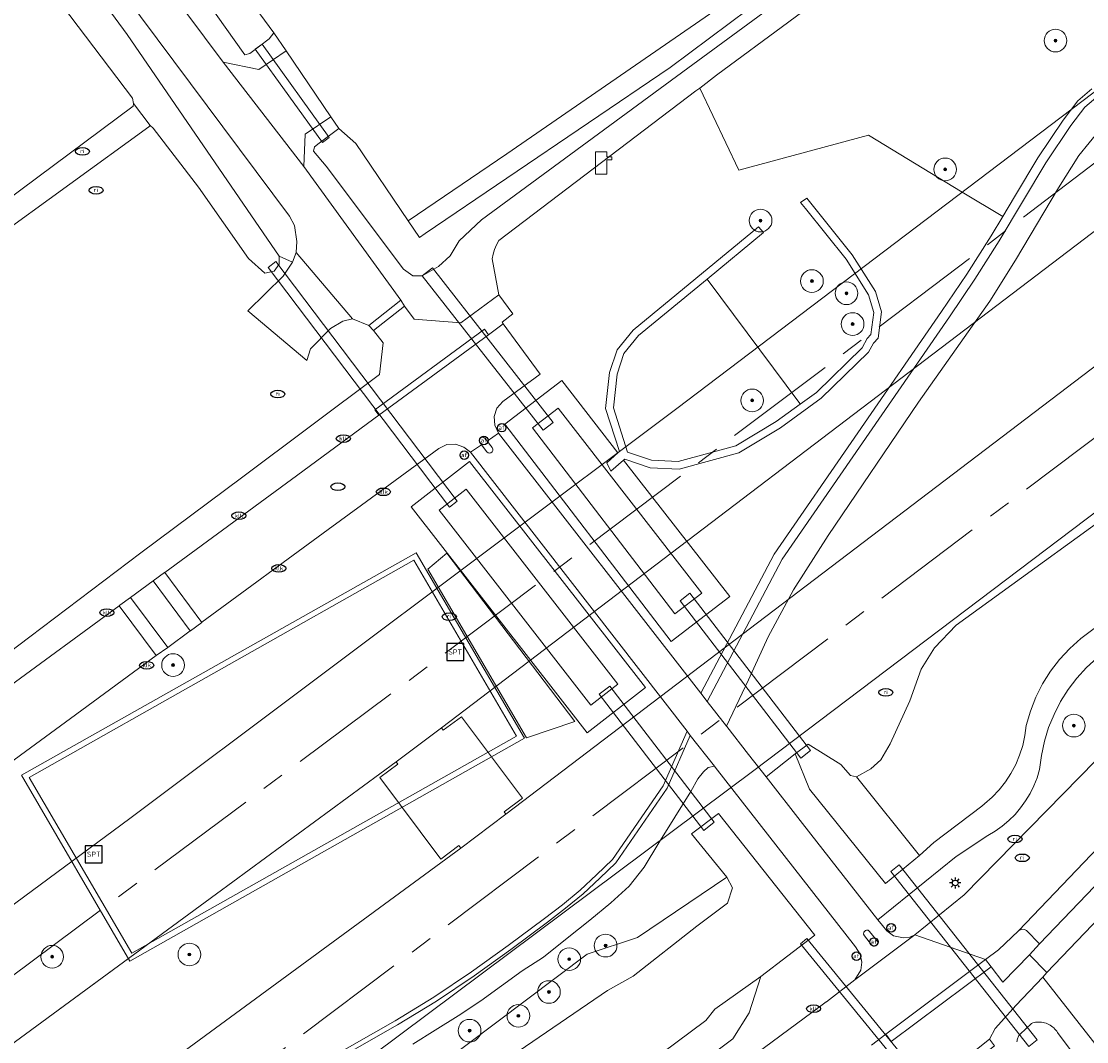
# Model space of a CAD drawing. Header units: metres. Extents: x 103671 to 105190, y 427150 to 429171.
# Tile 110 of 256: x 104254 to 104348, y 427654 to 427744. Entities that reach past the tile are written whole.
import ezdxf
from ezdxf.enums import TextEntityAlignment as Align

# ---------------------------------------------------------------- set-up
doc = ezdxf.new("R2010")
doc.units = ezdxf.units.M
doc.linetypes.add('AM-AS-SO', pattern=[16, 10, -2, 2, -2])
for name, color, linetype, lineweight in [('B-WE-AM-AS_SPOOR_TREIN-G', 253, 'AM-AS-SO', 18), ('B-WE-GR-BEPLANTING_CULTUUR_BOSPLANTSOEN-GV', 253, 'Continuous', 18), ('B-WE-GR-BEPLANTING_CULTUUR_HEESTERS-GV', 253, 'Continuous', 18), ('B-WE-GR-BOOM-S', 253, 'Continuous', 25), ('B-WE-GR-GRAS-GV', 253, 'Continuous', 13), ('B-WE-IE-MEUBILAIR-S', 253, 'Continuous', 25), ('B-WE-IE-MEUBILAIR_WEGMEUBILAIR-S', 253, 'Continuous', 25), ('B-WE-KL-WATER-S', 253, 'Continuous', 25), ('B-WE-KW-KUNSTWERK_DUIKER-GV', 253, 'Continuous', 18), ('B-WE-KW-KUNSTWERK_TUNNEL-GV', 253, 'Continuous', 18), ('B-WE-OG-TERREIN_BEGROEID-GV', 253, 'Continuous', 18), ('B-WE-OG-TERREIN_ERF-GV', 253, 'Continuous', 18), ('B-WE-OG-TERREIN_OEVER-GV', 253, 'Continuous', 18), ('B-WE-OG-TERREIN_ONBEGROEID_ZAND-GV', 253, 'Continuous', 18), ('B-WE-OG-WATER_GREPPEL-GV', 253, 'Continuous', 18), ('B-WE-OG-WATER_SLOOT-GV', 253, 'Continuous', 18), ('B-WE-VH-GESLOTENVERHARDING_ASFALT-GV', 253, 'Continuous', 18), ('B-WE-VH-HALFVERHARDING-GV', 253, 'Continuous', 18), ('B-WE-VH-HALFVERHARDING_GRAVEL-GV', 253, 'Continuous', 18), ('B-WE-VH-OPENVERHARDING-GV', 253, 'Continuous', 18), ('B-WE-VH-OPENVERHARDING_BETONELEMENT-GV', 253, 'Continuous', 18), ('B-WE-VH-OPENVERHARDING_BETONSTRAATSTEEN-GV', 253, 'Continuous', 18), ('B-WE-VH-OPENVERHARDING_TEGEL-GV', 253, 'Continuous', 18)]:
    doc.layers.add(name, color=color, linetype=linetype, lineweight=lineweight)
doc.styles.add('NLCS-ISO', font='NLCS-ISO.ttf')

# ---------------------------------------------------------------- blocks, each defined once
blk = doc.blocks.new('SKL-WATER_POMP-SO')
at = {"color": 0, "linetype": 'ByBlock', "lineweight": 18}
blk.add_lwpolyline([(1, 1.09), (1, 2), (-1, 2), (-1, -2), (1, -2), (1, 0.57), (1.85, 0.57), (1.85, 1.09)], close=True, dxfattribs=at)
blk = doc.blocks.new('SIE-MEUBILAIR_PAAL_LICHTMAST-SO')
for points in [[(-0.62, 0), (-1, 0)], [(-0.71, 0.71), (-0.44, 0.44)], [(0, 1), (0, 0.62)], [(0.44, 0.44), (0.71, 0.71)], [(1, 0), (0.62, 0)], [(-0.71, -0.71), (-0.44, -0.44)], [(0, -0.62), (0, -1)], [(0.44, -0.44), (0.71, -0.71)]]:
    blk.add_lwpolyline(points)
blk.add_circle((0, 0), 0.5)
blk = doc.blocks.new('SIE-MEUBILAIR_PAAL_AFSLUITPAAL-SO')
blk.add_circle((0, 0), 0.75)
at = {"style": 'NLCS-ISO'}
blk.add_text('af', height=0.75, dxfattribs=at).set_placement((0, 0.05), align=Align.MIDDLE_CENTER)
blk = doc.blocks.new('SIE-MEUBILAIR_PUT_RIOOLPUT-SO')
blk.add_ellipse((0, 0), major_axis=(1.25, 0), ratio=0.54)
at = {"style": 'NLCS-ISO'}
blk.add_text('ri', height=0.75, dxfattribs=at).set_placement((-0.04, 0.07), align=Align.MIDDLE_CENTER)
blk = doc.blocks.new('SIE-MEUBILAIR_PUT_KOLK-SO')
blk.add_ellipse((0, 0), major_axis=(1.25, 0), ratio=0.54)
at = {"style": 'NLCS-ISO'}
blk.add_text('klk', height=0.75, dxfattribs=at).set_placement((0.03, 0), align=Align.MIDDLE_CENTER)
blk = doc.blocks.new('SIE-MEUBILAIR_PUT-SO')
blk.add_ellipse((0, 0), major_axis=(1.25, 0), ratio=0.54)
blk = doc.blocks.new('SIE-WEG_SPEELTOESTEL-SO')
at = {"flags": 128}
blk.add_lwpolyline([(-3.75, -3.75), (3.75, -3.75), (3.75, 3.75), (-3.75, 3.75)], close=True, dxfattribs=at)
at = {"style": 'NLCS-ISO'}
blk.add_text('SPT', height=2.25, dxfattribs=at).set_placement((0, 0), align=Align.MIDDLE_CENTER)
blk = doc.blocks.new('SGR-BOOM_GBKN-SO')
at = {"linetype": 'ByBlock', "lineweight": 18}
h = blk.add_hatch(color=0, dxfattribs=at)
h.dxf.hatch_style = 1
edge = h.paths.add_edge_path()
edge.add_arc((0, 0), 0.25, 0, 360)
at = {"color": 0, "linetype": 'ByBlock', "lineweight": 18}
for radius in [2, 0.25]:
    blk.add_circle((0, 0), radius, dxfattribs=at)
at = {"color": 0, "linetype": 'ByBlock', "lineweight": 18, "style": 'NLCS-ISO'}
blk.add_attdef('SOORT', (2.5, 0), '', height=1.5, dxfattribs=at)

msp = doc.modelspace()

# ---------------------------------------------------------------- linework, layer by layer
at = {"layer": 'B-WE-AM-AS_SPOOR_TREIN-G', "flags": 128}
for points in [[(103696.327, 427283.456), (103709.313, 427290.401), (103746.448, 427311.474), (103755.563, 427316.772), (103776.772, 427329.695), (103814.413, 427352.796), (103843.513, 427371.823), (103899.402, 427408.976), (103942.726, 427438.459), (104004.208, 427480.883), (104081.76, 427535.371), (104109.175, 427554.949), (104155.672, 427588.399), (104203.199, 427623.004), (104251.78, 427658.799), (104287.781, 427685.624), (104335.474, 427721.504), (104395.514, 427767.417), (104433.325, 427796.679), (104482.244, 427834.97), (104511.725, 427858.282), (104540.037, 427880.827), (104578.412, 427911.652), (104602.932, 427931.576), (104658.061, 427976.677), (104770.321, 428069.176), (105144.15, 428377.204)], [(103696.327, 427259.828), (103702.663, 427263.148), (103741.143, 427284.521), (103776.983, 427305.68), (103812.508, 427327.878), (103846.846, 427350.17), (103884.763, 427375.547), (103921.285, 427400.237), (103995.822, 427451.384), (104091.601, 427518.484), (104175.564, 427578.582), (104266.326, 427645.226), (104387.142, 427736.31), (104482.041, 427809.901), (104517.236, 427837.614), (104550.548, 427864.127), (104594.934, 427899.917), (104636.059, 427933.263), (104659.647, 427952.595), (104803.738, 428071.316), (105144.15, 428351.809)]]:
    msp.add_lwpolyline(points, dxfattribs=at)
at = {"layer": 'B-WE-GR-BEPLANTING_CULTUUR_BOSPLANTSOEN-GV', "flags": 128}
for points in [[(104314.334, 427721.264), (104308.275, 427716.264), (104306.991, 427714.671), (104306.379, 427712.861), (104306.054, 427709.892), (104307.302, 427705.966), (104309.432, 427705.243), (104311.786, 427705.131), (104316.875, 427706.517), (104320.451, 427708.681), (104322.566, 427710.204), (104322.52, 427710.268)], [(104298.367, 427680.714), (104302.649, 427682.147), (104291.351, 427697.018), (104289.654, 427695.615)]]:
    msp.add_lwpolyline(points, close=True, dxfattribs=at)
at = {"layer": 'B-WE-GR-BEPLANTING_CULTUUR_HEESTERS-GV', "flags": 128}
msp.add_lwpolyline([(104343.717, 427662.499), (104342.557, 427663.672), (104342.392, 427663.776), (104342.14, 427663.812), (104341.841, 427663.659), (104340.077, 427661.971), (104338.947, 427661.124), (104339.439, 427660.467), (104340.461, 427659.103), (104342.815, 427661.534)], close=True, dxfattribs=at)
at = {"layer": 'B-WE-GR-GRAS-GV', "flags": 128}
msp.add_lwpolyline([(104349.016, 427734.421), (104347.181, 427732.186), (104345.397, 427729.332), (104341.582, 427722.938), (104339.33, 427719.312), (104333.012, 427710.366), (104325.028, 427698.58), (104321.965, 427693.802), (104319.728, 427689.645), (104317.988, 427685.831), (104316.051, 427681.736), (104316.07, 427681.712), (104318.001, 427679.245), (104319.559, 427677.254), (104322.129, 427679.294), (104323.263, 427680.136), (104326.141, 427678.352), (104327.022, 427677.382), (104327.534, 427677.251), (104328.8, 427677.978), (104329.684, 427678.779), (104330.507, 427680.185), (104332.239, 427683.991), (104333.261, 427686.775), (104334.425, 427688.66), (104336.338, 427690.661), (104353.989, 427703.449)], dxfattribs=at)
at = {"layer": 'B-WE-KW-KUNSTWERK_DUIKER-GV', "flags": 128}
for points in [[(104280.351, 427733.339), (104280.953, 427733.772), (104275.014, 427742.011), (104274.412, 427741.578)], [(104291.576, 427701.101), (104292.265, 427701.622), (104276.241, 427722.806), (104275.551, 427722.284)], [(104299.842, 427707.9), (104300.725, 427708.59), (104290.058, 427722.242), (104289.174, 427721.552)], [(104311.947, 427692.824), (104322.618, 427678.923), (104323.476, 427679.581), (104312.805, 427693.482)], [(104314.034, 427672.522), (104314.975, 427673.244), (104305.746, 427685.281), (104304.804, 427684.559)], [(104342.773, 427653.44), (104343.498, 427654.013), (104331.304, 427669.474), (104330.578, 427668.902)], [(104322.577, 427662.497), (104335.061, 427647.228), (104335.629, 427647.693), (104323.146, 427662.962)]]:
    msp.add_lwpolyline(points, close=True, dxfattribs=at)
at = {"layer": 'B-WE-KW-KUNSTWERK_TUNNEL-GV', "flags": 128}
for points in [[(104745.168, 428029.933), (104745.345, 428029.718), (104662.816, 427961.715), (104542.224, 427863.909), (104420.131, 427767.985), (104296.565, 427673.965), (104296.409, 427674.173), (104298.012, 427675.37), (104292.626, 427682.581), (104291.024, 427681.384), (104290.865, 427681.597), (104414.222, 427775.464), (104536.111, 427871.231), (104656.501, 427968.874), (104739.302, 428037.101), (104739.468, 428036.898), (104737.92, 428035.631), (104743.621, 428028.666)], [(104286.862, 427678.601), (104287.018, 427678.392), (104285.415, 427677.196), (104290.801, 427669.985), (104292.403, 427671.181), (104292.562, 427670.969), (104146.856, 427564.027), (103999.245, 427459.732), (103849.776, 427358.118), (103844.356, 427354.508), (103844.175, 427354.78), (103845.84, 427355.888), (103840.854, 427363.381), (103839.189, 427362.273), (103839.021, 427362.525), (103853.188, 427371.851), (103870.45, 427383.389), (104010.921, 427479.428), (104149.738, 427577.841)]]:
    msp.add_lwpolyline(points, close=True, dxfattribs=at)
for points in [[(104503.588, 427858.212), (104456.26, 427820.922), (104408.083, 427783.433), (104360.361, 427746.762), (104311.659, 427709.806), (104263.315, 427673.581), (104215.097, 427637.904)], [(104270.394, 427641.904), (104318.462, 427677.817), (104366.575, 427714.217), (104415.241, 427751.501), (104439.137, 427769.981), (104470.271, 427794.233)]]:
    msp.add_lwpolyline(points, dxfattribs=at)
at = {"layer": 'B-WE-OG-TERREIN_BEGROEID-GV', "flags": 128}
for points in [[(104295.723, 427724.275), (104295.558, 427723.878), (104295.429, 427723.469), (104295.338, 427723.049), (104295.927, 427719.87), (104297.177, 427718.191), (104296.221, 427717.458), (104296.33, 427717.308), (104299.575, 427712.864), (104296.28, 427710.448), (104295.761, 427709.851), (104295.524, 427709.121), (104295.572, 427708.337), (104295.919, 427707.64), (104313.773, 427684.647), (104320.253, 427696.941), (104335.056, 427718.392), (104337.3, 427721.698), (104339.44, 427725.077), (104340.457, 427726.783), (104336.885, 427728.948), (104328.592, 427733.974), (104317.148, 427730.893), (104313.695, 427738.146), (104313.355, 427737.888), (104295.923, 427724.655)], [(104316.346, 427693.188), (104311.167, 427689.22), (104296.451, 427708.427), (104301.486, 427712.284), (104306.458, 427705.894), (104306.584, 427706.006), (104305.371, 427709.824), (104305.719, 427713.007), (104306.393, 427715), (104307.795, 427716.739), (104318.881, 427725.888), (104319.309, 427725.37), (104314.334, 427721.264), (104322.52, 427710.268), (104322.566, 427710.204), (104323.994, 427711.234), (104328.046, 427715.194), (104328.475, 427716.002), (104328.803, 427716.346), (104329.075, 427718.312), (104328.594, 427719.867), (104326.613, 427723.007), (104323.019, 427727.501), (104322.6, 427728.03), (104323.162, 427728.398), (104327.161, 427723.397), (104329.21, 427720.15), (104329.761, 427718.368), (104329.439, 427716.039), (104329.025, 427715.605), (104328.59, 427714.787), (104324.428, 427710.718), (104320.822, 427708.12), (104317.142, 427705.894), (104311.86, 427704.455), (104309.306, 427704.577), (104307.059, 427705.339), (104306.958, 427705.252)], [(104288.194, 427701.125), (104293.346, 427705.135), (104308.902, 427685.149), (104303.75, 427681.139)], [(104253.743, 427677.417), (104288.627, 427697.064), (104298.204, 427680.673), (104263.332, 427660.972)], [(104288.432, 427696.424), (104254.421, 427677.213), (104263.517, 427661.664), (104297.506, 427680.844)], [(104298.367, 427680.714), (104289.654, 427695.615), (104291.351, 427697.018), (104302.649, 427682.147)]]:
    msp.add_lwpolyline(points, close=True, dxfattribs=at)
for points in [[(104293.423, 427705.95), (104292.843, 427706.411), (104292.101, 427706.665), (104291.329, 427706.627), (104290.624, 427706.284), (104283.804, 427701.27), (104280.85, 427699.111), (104269.689, 427690.925), (104269.68, 427690.918), (104268.676, 427690.161), (104268.671, 427690.158), (104266.68, 427688.705), (104266.676, 427688.702), (104265.669, 427687.983), (104265.665, 427687.98), (104258.097, 427682.431), (104249.117, 427675.857), (104239.125, 427668.528), (104229.872, 427661.731), (104224.662, 427657.841), (104215.481, 427650.989), (104214.499, 427650.231), (104214.497, 427650.23), (104214.244, 427650.039)], [(104228.51, 427631.694), (104245.742, 427642.515), (104272.958, 427647.819), (104286.771, 427655.691), (104290.192, 427657.776), (104293.512, 427660.023), (104296.764, 427662.346), (104299.98, 427664.735), (104301.558, 427665.962), (104303.108, 427667.243), (104304.577, 427668.597), (104305.969, 427669.943), (104310.454, 427676.473), (104312.563, 427681.304), (104293.423, 427705.95)], [(104348.799, 427687.789), (104347.867, 427686.93), (104347.015, 427685.993), (104346.247, 427684.985), (104345.571, 427683.913), (104344.991, 427682.786), (104344.512, 427681.613), (104344.138, 427680.402), (104343.871, 427679.163), (104343.714, 427677.906), (104343.494, 427677.177), (104343.214, 427676.468), (104342.877, 427675.783), (104342.484, 427675.129), (104342.038, 427674.509), (104341.543, 427673.928), (104341.002, 427673.39), (104340.419, 427672.899), (104339.798, 427672.459), (104339.144, 427672.073), (104336.347, 427670.224), (104329.429, 427664.638), (104329.824, 427664.134), (104330.222, 427663.642), (104330.821, 427663.215), (104331.685, 427663.022), (104332.248, 427663.098), (104332.696, 427663.285), (104337.059, 427666.83), (104355.951, 427686.14)]]:
    msp.add_lwpolyline(points, dxfattribs=at)
at = {"layer": 'B-WE-OG-TERREIN_ERF-GV', "flags": 128}
for points in [[(104270.917, 427749.995), (104276.066, 427743.022), (104277.15, 427741.423), (104281.096, 427735.605), (104281.805, 427734.559), (104283.298, 427733.227), (104287.925, 427726.392), (104296.629, 427732.325), (104324.202, 427751.367)], [(104252.299, 427728.127), (104263.618, 427736.537), (104263.664, 427736.769), (104263.571, 427737.233), (104257.368, 427745.397)], [(104244.83, 427682.34), (104254.488, 427689.632), (104264.292, 427697.052), (104273.187, 427703.699), (104285.404, 427712.82), (104285.71, 427715.613), (104284.87, 427716.701), (104284.865, 427716.706), (104284.447, 427717.163), (104283.017, 427717.747), (104282.148, 427717.542), (104281.065, 427716.891), (104279.301, 427715.098), (104278.955, 427714.064), (104273.76, 427718.445), (104276.879, 427721.51), (104277.697, 427722.752), (104276.537, 427723.283), (104276.527, 427722.588), (104276.069, 427721.954), (104275.252, 427721.781), (104273.82, 427723.065), (104269.399, 427729.385), (104265.382, 427734.609), (104265.127, 427734.818), (104265.011, 427734.725), (104244.043, 427719.509)]]:
    msp.add_lwpolyline(points, dxfattribs=at)
msp.add_lwpolyline([(104371.963, 427618.985), (104372.816, 427617.811), (104374.537, 427615.443), (104376.216, 427613.102), (104377.629, 427611.16), (104379.362, 427608.822), (104380.914, 427606.673), (104382.579, 427607.803), (104383.602, 427608.523), (104416.462, 427631.642), (104417.151, 427632.74), (104426.308, 427647.339), (104426.112, 427647.684), (104423.549, 427652.585), (104422.027, 427655.509), (104391.523, 427700.387), (104383.832, 427694.674), (104362.415, 427678.828), (104344.354, 427659.971), (104344, 427659.548), (104355.148, 427645.347), (104369.375, 427626.935), (104367.165, 427625.407), (104370.166, 427621.39)], close=True, dxfattribs=at)
at = {"layer": 'B-WE-OG-TERREIN_OEVER-GV', "flags": 128}
for points in [[(104324.969, 427750.36), (104326.108, 427751.213), (104325.358, 427752.225), (104324.6, 427751.642), (104324.202, 427751.367), (104296.629, 427732.325), (104287.925, 427726.392), (104288.916, 427724.938), (104289.428, 427725.285), (104311.081, 427739.954)], [(104259.974, 427750.375), (104257.336, 427750.88), (104254.755, 427748.837), (104257.043, 427746.209), (104257.413, 427747.532), (104257.645, 427747.741), (104258.759, 427748.206), (104259.271, 427748.105), (104263.087, 427742.872), (104276.537, 427723.283), (104277.697, 427722.752), (104278.024, 427723.618), (104278.083, 427724.586), (104277.882, 427725.999), (104277.431, 427726.811), (104264.279, 427744.458)], [(104268.421, 427748.224), (104266.712, 427746.971), (104271.563, 427740.44), (104274.725, 427739.778), (104277.15, 427741.423), (104276.066, 427743.022), (104275.65, 427742.493), (104273.919, 427741.203), (104273.496, 427741.092)], [(104296.451, 427708.427), (104311.167, 427689.22), (104316.346, 427693.188), (104306.958, 427705.252), (104305.825, 427704.276), (104305.469, 427705.016), (104306.458, 427705.894), (104301.486, 427712.284)], [(104298.904, 427708.102), (104301.172, 427709.839), (104313.883, 427693.505), (104311.492, 427691.673)], [(104308.902, 427685.149), (104293.346, 427705.135), (104288.194, 427701.125), (104303.75, 427681.139)], [(104304.056, 427683.594), (104290.649, 427700.819), (104293.04, 427702.68), (104306.447, 427685.455)]]:
    msp.add_lwpolyline(points, close=True, dxfattribs=at)
for points in [[(104326.783, 427750.304), (104312.623, 427739.895), (104294.393, 427726.506), (104292.443, 427724.649), (104291.643, 427723.325), (104290.614, 427722.358), (104289.174, 427721.552), (104288.322, 427721.552), (104287.497, 427722.12), (104280.668, 427731.241), (104279.57, 427732.555), (104279.642, 427732.96), (104280.061, 427733.283), (104281.805, 427734.559), (104281.096, 427735.605), (104278.811, 427734.055), (104278.714, 427731.218), (104287.279, 427719.391), (104287.595, 427718.855), (104288.447, 427717.713), (104292.575, 427717.391), (104295.927, 427719.87), (104295.338, 427723.049), (104295.429, 427723.469), (104295.558, 427723.878), (104295.723, 427724.275), (104295.923, 427724.655), (104313.355, 427737.888), (104313.695, 427738.146), (104315.181, 427739.274), (104327.947, 427748.734)], [(104403.46, 427731.653), (104347.356, 427689.495), (104346.377, 427688.612), (104345.483, 427687.643), (104344.683, 427686.596), (104343.982, 427685.479), (104343.388, 427684.303), (104342.904, 427683.076), (104342.535, 427681.811), (104342.421, 427680.92), (104342.227, 427680.042), (104341.955, 427679.186), (104341.606, 427678.358), (104341.184, 427677.565), (104340.692, 427676.813), (104340.135, 427676.109), (104339.516, 427675.457), (104338.841, 427674.865), (104338.601, 427674.683), (104334.361, 427671.466), (104333.092, 427670.301), (104330.099, 427667.828), (104323.385, 427676.17), (104322.129, 427679.294), (104319.559, 427677.254), (104322.772, 427673.147), (104329.429, 427664.638), (104336.347, 427670.224), (104339.144, 427672.073), (104339.798, 427672.459), (104340.419, 427672.899), (104341.002, 427673.39), (104341.543, 427673.928), (104342.038, 427674.509), (104342.484, 427675.129), (104342.877, 427675.783), (104343.214, 427676.468), (104343.494, 427677.177), (104343.714, 427677.906), (104343.871, 427679.163), (104344.138, 427680.402), (104344.512, 427681.613), (104344.991, 427682.786), (104345.571, 427683.913), (104346.247, 427684.985), (104347.015, 427685.993), (104347.867, 427686.93), (104348.799, 427687.789)], [(104307.648, 427644.65), (104323.598, 427656.438), (104324.86, 427657.37), (104324.874, 427657.38), (104324.888, 427657.391), (104327.403, 427659.323), (104327.924, 427660.184), (104328.01, 427660.87), (104327.862, 427661.586), (104327.457, 427662.226), (104315.05, 427678.129), (104314.994, 427678.2), (104314.42, 427678.079), (104314.007, 427677.699), (104313.526, 427677.094), (104312.885, 427675.964), (104310.079, 427671.417), (104308.772, 427669.267), (104307.442, 427667.592), (104305.821, 427666.129), (104303.97, 427664.593), (104301.983, 427663.015), (104299.877, 427661.333), (104298.005, 427660.121), (104294.356, 427657.464), (104292.354, 427656.149), (104290.309, 427654.872), (104288.343, 427653.638)], [(104290.41, 427651.531), (104303.748, 427661.578), (104308.183, 427663.057), (104316.07, 427668.39), (104312.97, 427672.223), (104315.355, 427674.035), (104323.843, 427663.257), (104319.078, 427659.628), (104318.052, 427656.402), (104316.597, 427654.098), (104298.208, 427640.351)], [(104286.309, 427645.236), (104305.537, 427658.375), (104307.789, 427659.643), (104313.42, 427664.063), (104316.148, 427666.085), (104316.586, 427667.467), (104316.07, 427668.39), (104308.183, 427663.057), (104303.748, 427661.578), (104290.41, 427651.531)], [(104298.208, 427640.351), (104316.597, 427654.098), (104318.052, 427656.402), (104319.078, 427659.628), (104315.018, 427656.729), (104314.219, 427655.713), (104246.45, 427605.283)], [(104355.148, 427645.347), (104344, 427659.548), (104341.626, 427657.052), (104340.342, 427655.645), (104339.8, 427655.029), (104339.294, 427654.081), (104339.722, 427653.48)], [(104341.714, 427653.849), (104341.721, 427653.936), (104341.736, 427654.021), (104341.756, 427654.104), (104341.783, 427654.184), (104341.816, 427654.261), (104341.853, 427654.333), (104341.895, 427654.402), (104341.94, 427654.465), (104341.989, 427654.524), (104342.987, 427655.473), (104343.105, 427655.511), (104343.227, 427655.542), (104343.353, 427655.566), (104343.483, 427655.581), (104343.616, 427655.588), (104343.75, 427655.586), (104343.885, 427655.574), (104344.02, 427655.552), (104344.153, 427655.521), (104344.285, 427655.481), (104344.413, 427655.431), (104344.538, 427655.373), (104344.657, 427655.306), (104344.77, 427655.232), (104344.877, 427655.151), (104344.977, 427655.064), (104345.07, 427654.972), (104345.154, 427654.875), (104345.231, 427654.775), (104345.3, 427654.672), (104353.304, 427643.959)]]:
    msp.add_lwpolyline(points, dxfattribs=at)
at = {"layer": 'B-WE-OG-TERREIN_ONBEGROEID_ZAND-GV', "flags": 128}
msp.add_lwpolyline([(104446.457, 427836.864), (104327.947, 427748.734), (104315.181, 427739.274), (104313.695, 427738.146), (104317.148, 427730.893), (104328.592, 427733.974), (104336.885, 427728.948), (104340.457, 427726.783), (104341.494, 427728.521), (104343.569, 427731.981), (104345.803, 427735.31), (104347.09, 427737.019), (104348.325, 427738.075)], dxfattribs=at)
at = {"layer": 'B-WE-OG-WATER_GREPPEL-GV', "flags": 128}
for points in [[(104306.458, 427705.894), (104305.469, 427705.016), (104305.825, 427704.276), (104306.958, 427705.252), (104307.059, 427705.339), (104309.306, 427704.577), (104311.86, 427704.455), (104317.142, 427705.894), (104320.822, 427708.12), (104324.428, 427710.718), (104328.59, 427714.787), (104329.025, 427715.605), (104329.439, 427716.039), (104329.761, 427718.368), (104329.21, 427720.15), (104327.161, 427723.397), (104323.162, 427728.398), (104322.6, 427728.03), (104323.019, 427727.501), (104326.613, 427723.007), (104328.594, 427719.867), (104329.075, 427718.312), (104328.803, 427716.346), (104328.475, 427716.002), (104328.046, 427715.194), (104323.994, 427711.234), (104322.566, 427710.204), (104320.451, 427708.681), (104316.875, 427706.517), (104311.786, 427705.131), (104309.432, 427705.243), (104307.302, 427705.966), (104306.054, 427709.892), (104306.379, 427712.861), (104306.991, 427714.671), (104308.275, 427716.264), (104314.334, 427721.264), (104319.309, 427725.37), (104318.881, 427725.888), (104307.795, 427716.739), (104306.393, 427715), (104305.719, 427713.007), (104305.371, 427709.824), (104306.584, 427706.006)], [(104293.04, 427702.68), (104290.649, 427700.819), (104304.056, 427683.594), (104306.447, 427685.455)]]:
    msp.add_lwpolyline(points, close=True, dxfattribs=at)
at = {"layer": 'B-WE-OG-WATER_SLOOT-GV', "flags": 128}
for points in [[(104312.623, 427739.895), (104326.783, 427750.304), (104326.108, 427751.213), (104324.969, 427750.36), (104311.081, 427739.954), (104289.428, 427725.285), (104288.916, 427724.938), (104287.925, 427726.392), (104283.298, 427733.227), (104281.805, 427734.559), (104280.061, 427733.283), (104279.642, 427732.96), (104279.57, 427732.555), (104280.668, 427731.241), (104287.497, 427722.12), (104288.322, 427721.552), (104289.174, 427721.552), (104290.614, 427722.358), (104291.643, 427723.325), (104292.443, 427724.649), (104294.393, 427726.506)], [(104270.917, 427749.995), (104268.421, 427748.224), (104273.496, 427741.092), (104273.919, 427741.203), (104275.65, 427742.493), (104276.066, 427743.022)], [(104276.527, 427722.588), (104276.537, 427723.283), (104263.087, 427742.872), (104259.271, 427748.105), (104258.759, 427748.206), (104257.645, 427747.741), (104257.413, 427747.532), (104257.043, 427746.209), (104257.089, 427745.908), (104257.368, 427745.397), (104263.571, 427737.233), (104263.664, 427736.769), (104265.127, 427734.818), (104265.382, 427734.609), (104269.399, 427729.385), (104273.82, 427723.065), (104275.252, 427721.781), (104276.069, 427721.954)], [(104265.011, 427734.725), (104265.127, 427734.818), (104263.664, 427736.769), (104263.618, 427736.537), (104252.299, 427728.127), (104231.309, 427712.445), (104231.007, 427712.143), (104231.147, 427711.26), (104231.402, 427710.913), (104231.704, 427710.588), (104232.099, 427710.217), (104232.54, 427710.124), (104244.043, 427719.509)], [(104301.172, 427709.839), (104298.904, 427708.102), (104311.492, 427691.673), (104313.883, 427693.505)], [(104327.534, 427677.251), (104327.022, 427677.382), (104326.141, 427678.352), (104323.263, 427680.136), (104322.129, 427679.294), (104323.385, 427676.17), (104330.099, 427667.828), (104333.092, 427670.301)]]:
    msp.add_lwpolyline(points, close=True, dxfattribs=at)
for points in [[(104353.989, 427703.449), (104336.338, 427690.661), (104334.425, 427688.66), (104333.261, 427686.775), (104332.239, 427683.991), (104330.507, 427680.185), (104329.684, 427678.779), (104328.8, 427677.978), (104327.534, 427677.251), (104333.092, 427670.301), (104334.361, 427671.466), (104338.601, 427674.683), (104338.841, 427674.865), (104339.516, 427675.457), (104340.135, 427676.109), (104340.692, 427676.813), (104341.184, 427677.565), (104341.606, 427678.358), (104341.955, 427679.186), (104342.227, 427680.042), (104342.421, 427680.92), (104342.535, 427681.811), (104342.904, 427683.076), (104343.388, 427684.303), (104343.982, 427685.479), (104344.683, 427686.596), (104345.483, 427687.643), (104346.377, 427688.612), (104347.356, 427689.495), (104403.46, 427731.653)], [(104246.45, 427605.283), (104314.219, 427655.713), (104315.018, 427656.729), (104319.078, 427659.628), (104323.843, 427663.257), (104315.355, 427674.035), (104312.97, 427672.223), (104316.07, 427668.39), (104316.586, 427667.467), (104316.148, 427666.085), (104313.42, 427664.063), (104307.789, 427659.643), (104305.537, 427658.375), (104286.309, 427645.236)], [(104353.304, 427643.959), (104345.3, 427654.672), (104345.231, 427654.775), (104345.154, 427654.875), (104345.07, 427654.972), (104344.977, 427655.064), (104344.877, 427655.151), (104344.77, 427655.232), (104344.657, 427655.306), (104344.538, 427655.373), (104344.413, 427655.431), (104344.285, 427655.481), (104344.153, 427655.521), (104344.02, 427655.552), (104343.885, 427655.574), (104343.75, 427655.586), (104343.616, 427655.588), (104343.483, 427655.581), (104343.353, 427655.566), (104343.227, 427655.542), (104343.105, 427655.511), (104342.987, 427655.473), (104341.989, 427654.524), (104341.94, 427654.465), (104341.895, 427654.402), (104341.853, 427654.333), (104341.816, 427654.261), (104341.783, 427654.184), (104341.756, 427654.104), (104341.736, 427654.021), (104341.721, 427653.936), (104341.714, 427653.849)]]:
    msp.add_lwpolyline(points, dxfattribs=at)
at = {"layer": 'B-WE-VH-GESLOTENVERHARDING_ASFALT-GV', "flags": 128}
for points in [[(104254.97, 427757.25), (104259.974, 427750.375), (104264.279, 427744.458), (104277.431, 427726.811), (104277.882, 427725.999), (104278.083, 427724.586), (104278.024, 427723.618), (104283.017, 427717.747), (104284.447, 427717.163), (104287.279, 427719.391), (104278.714, 427731.218), (104271.563, 427740.44), (104266.712, 427746.971), (104264.278, 427750.249), (104263.646, 427751.566), (104264.074, 427752.927), (104261.992, 427755.625), (104260.377, 427755.811), (104258.951, 427757.327), (104250.883, 427768.803), (104250.843, 427768.775), (104248.228, 427766.937), (104248.059, 427766.818), (104252.769, 427760.275)], [(104278.024, 427723.618), (104277.697, 427722.752), (104276.879, 427721.51), (104273.76, 427718.445), (104278.955, 427714.064), (104279.301, 427715.098), (104281.065, 427716.891), (104282.148, 427717.542), (104283.017, 427717.747)], [(104332.696, 427663.285), (104332.248, 427663.098), (104331.685, 427663.022), (104330.821, 427663.215), (104330.222, 427663.642), (104329.824, 427664.134), (104329.429, 427664.638), (104322.772, 427673.147), (104319.559, 427677.254), (104318.001, 427679.245), (104316.07, 427681.712), (104316.051, 427681.736), (104314.344, 427683.912), (104314.336, 427683.922), (104313.773, 427684.647), (104295.919, 427707.64), (104294.889, 427706.943), (104295.335, 427706.357), (104295.401, 427706.231), (104295.399, 427706.098), (104295.338, 427705.995), (104295.225, 427705.91), (104295.116, 427705.868), (104294.987, 427705.897), (104294.864, 427706), (104294.405, 427706.615), (104293.423, 427705.95), (104312.563, 427681.304), (104312.852, 427680.931), (104314.994, 427678.2), (104315.05, 427678.129), (104327.457, 427662.226), (104327.862, 427661.586), (104328.01, 427660.87), (104327.924, 427660.184), (104327.403, 427659.323)], [(104328.24, 427663.213), (104328.156, 427663.351), (104328.183, 427663.524), (104328.264, 427663.626), (104328.32, 427663.676), (104328.407, 427663.71), (104328.565, 427663.704), (104328.691, 427663.607), (104329.34, 427662.808), (104329.417, 427662.674), (104329.405, 427662.515), (104329.343, 427662.418), (104329.236, 427662.327), (104329.127, 427662.298), (104329.032, 427662.305), (104328.865, 427662.424)]]:
    msp.add_lwpolyline(points, close=True, dxfattribs=at)
at = {"layer": 'B-WE-VH-HALFVERHARDING-GV', "flags": 128}
for points in [[(103696.327, 427277.655), (103703.812, 427281.692), (103721.215, 427291.301), (103730.614, 427296.584), (103747.867, 427306.458), (103764.474, 427316.178), (103781.363, 427326.284), (103790.95, 427332.122), (103807.478, 427342.361), (103824.67, 427353.248), (103834.83, 427359.798), (103839.021, 427362.525), (103853.188, 427371.851), (103870.45, 427383.389), (104010.921, 427479.428), (104149.738, 427577.841), (104286.862, 427678.601), (104290.865, 427681.597), (104414.222, 427775.464), (104536.111, 427871.231), (104656.501, 427968.874), (104739.302, 428037.101), (104743.16, 428040.28), (105144.15, 428370.688)], [(105144.15, 428358.325), (104749.204, 428032.897), (104745.345, 428029.718), (104662.816, 427961.715), (104542.224, 427863.909), (104420.131, 427767.985), (104296.565, 427673.965), (104292.562, 427670.969), (104146.856, 427564.027), (103999.245, 427459.732), (103849.776, 427358.118), (103844.356, 427354.508), (103840.191, 427351.741), (103820.626, 427338.88), (103811.093, 427332.736), (103800.6, 427326.076), (103780.559, 427313.649), (103760.457, 427301.563), (103749.891, 427295.359), (103730.202, 427284.067), (103719.409, 427278.023), (103700.008, 427267.414), (103696.327, 427265.448)], [(104503.588, 427858.212), (104456.26, 427820.922), (104408.083, 427783.433), (104360.361, 427746.762), (104311.659, 427709.806), (104263.315, 427673.581), (104215.097, 427637.904)], [(104270.394, 427641.904), (104318.462, 427677.817), (104366.575, 427714.217), (104415.241, 427751.501), (104439.137, 427769.981), (104470.271, 427794.233)]]:
    msp.add_lwpolyline(points, dxfattribs=at)
at = {"layer": 'B-WE-VH-HALFVERHARDING_GRAVEL-GV', "flags": 128}
for points in [[(104348.856, 427737.429), (104347.703, 427736.443), (104346.485, 427734.825), (104344.275, 427731.532), (104342.212, 427728.092), (104340.153, 427724.639), (104338, 427721.239), (104335.746, 427717.919), (104320.97, 427696.507), (104314.336, 427683.922), (104314.344, 427683.912), (104316.051, 427681.736), (104317.988, 427685.831), (104319.728, 427689.645), (104321.965, 427693.802), (104325.028, 427698.58), (104333.012, 427710.366), (104339.33, 427719.312), (104341.582, 427722.938), (104345.397, 427729.332), (104347.181, 427732.186), (104349.016, 427734.421)], [(104312.852, 427680.931), (104310.815, 427676.272), (104306.285, 427669.676), (104304.86, 427668.298), (104303.379, 427666.933), (104301.815, 427665.641), (104300.229, 427664.407), (104297.006, 427662.013), (104293.747, 427659.685), (104290.415, 427657.43), (104286.98, 427655.336), (104273.103, 427647.428), (104245.896, 427642.126), (104228.726, 427631.343)], [(104288.343, 427653.638), (104290.309, 427654.872), (104292.354, 427656.149), (104294.356, 427657.464), (104298.005, 427660.121), (104299.877, 427661.333), (104301.983, 427663.015), (104303.97, 427664.593), (104305.821, 427666.129), (104307.442, 427667.592), (104308.772, 427669.267), (104310.079, 427671.417), (104312.885, 427675.964), (104313.526, 427677.094), (104314.007, 427677.699), (104314.42, 427678.079), (104314.994, 427678.2), (104312.852, 427680.931)]]:
    msp.add_lwpolyline(points, dxfattribs=at)
at = {"layer": 'B-WE-VH-OPENVERHARDING-GV', "flags": 128}
for points in [[(104278.811, 427734.055), (104281.096, 427735.605), (104277.15, 427741.423), (104274.725, 427739.778), (104271.563, 427740.44), (104278.714, 427731.218)], [(104409.497, 427726), (104355.951, 427686.14), (104337.059, 427666.83), (104332.696, 427663.285), (104338.947, 427661.124), (104340.077, 427661.971), (104341.841, 427663.659), (104350.836, 427673.041), (104359.121, 427681.511), (104372.699, 427691.904), (104378.335, 427696.084), (104380.423, 427697.634), (104385.281, 427701.24), (104400.959, 427712.854), (104405.802, 427716.437), (104411.916, 427720.957), (104413.739, 427722.318), (104410.444, 427726.721)], [(104343.717, 427662.499), (104352.031, 427671.199), (104350.854, 427672.334), (104350.716, 427672.552), (104350.721, 427672.826), (104350.836, 427673.041), (104341.841, 427663.659), (104342.14, 427663.812), (104342.392, 427663.776), (104342.557, 427663.672)]]:
    msp.add_lwpolyline(points, close=True, dxfattribs=at)
msp.add_lwpolyline([(104252.337, 427685.016), (104262.39, 427692.39), (104262.453, 427692.436), (104263.394, 427693.126), (104265.396, 427694.592), (104266.402, 427695.329), (104266.412, 427695.337), (104277.604, 427703.556), (104285.324, 427709.216), (104285.341, 427709.228), (104284.98, 427709.705), (104294.655, 427716.817), (104295.029, 427716.334), (104296.33, 427717.308), (104296.221, 427717.458), (104297.177, 427718.191), (104295.927, 427719.87), (104292.575, 427717.391), (104288.447, 427717.713), (104287.595, 427718.855), (104284.865, 427716.706), (104284.87, 427716.701), (104285.71, 427715.613), (104285.404, 427712.82), (104273.187, 427703.699), (104264.292, 427697.052), (104254.488, 427689.632), (104244.83, 427682.34)], dxfattribs=at)
at = {"layer": 'B-WE-VH-OPENVERHARDING_BETONELEMENT-GV', "flags": 128}
for points in [[(104348.325, 427738.075), (104347.09, 427737.019), (104345.803, 427735.31), (104343.569, 427731.981), (104341.494, 427728.521), (104340.457, 427726.783), (104339.44, 427725.077), (104337.3, 427721.698), (104335.056, 427718.392), (104320.253, 427696.941), (104313.773, 427684.647), (104314.336, 427683.922), (104320.97, 427696.507), (104335.746, 427717.919), (104338, 427721.239), (104340.153, 427724.639), (104342.212, 427728.092), (104344.275, 427731.532), (104346.485, 427734.825), (104347.703, 427736.443), (104348.856, 427737.429)], [(104273.103, 427647.428), (104286.98, 427655.336), (104290.415, 427657.43), (104293.747, 427659.685), (104297.006, 427662.013), (104300.229, 427664.407), (104301.815, 427665.641), (104303.379, 427666.933), (104304.86, 427668.298), (104306.285, 427669.676), (104310.815, 427676.272), (104312.852, 427680.931), (104312.563, 427681.304), (104310.454, 427676.473), (104305.969, 427669.943), (104304.577, 427668.597), (104303.108, 427667.243), (104301.558, 427665.962), (104299.98, 427664.735), (104296.764, 427662.346), (104293.512, 427660.023), (104290.192, 427657.776), (104286.771, 427655.691), (104272.958, 427647.819)]]:
    msp.add_lwpolyline(points, dxfattribs=at)
for points in [[(104287.279, 427719.391), (104284.447, 427717.163), (104284.865, 427716.706), (104287.595, 427718.855)], [(104285.341, 427709.228), (104295.022, 427716.328), (104295.029, 427716.334), (104294.655, 427716.817), (104284.98, 427709.705)], [(104253.743, 427677.417), (104263.332, 427660.972), (104298.204, 427680.673), (104288.627, 427697.064)], [(104288.432, 427696.424), (104297.506, 427680.844), (104263.517, 427661.664), (104254.421, 427677.213)], [(104338.947, 427661.124), (104330.123, 427654.514), (104330.615, 427653.856), (104339.439, 427660.467)], [(104337.115, 427651.429), (104339.722, 427653.48), (104339.294, 427654.081), (104336.669, 427651.995)]]:
    msp.add_lwpolyline(points, close=True, dxfattribs=at)
at = {"layer": 'B-WE-VH-OPENVERHARDING_BETONSTRAATSTEEN-GV', "flags": 128}
for points in [[(104295.029, 427716.334), (104295.022, 427716.328), (104285.341, 427709.228), (104285.324, 427709.216), (104277.604, 427703.556), (104266.412, 427695.337), (104269.68, 427690.918), (104269.689, 427690.925), (104280.85, 427699.111), (104283.804, 427701.27), (104290.624, 427706.284), (104291.329, 427706.627), (104292.101, 427706.665), (104292.843, 427706.411), (104293.423, 427705.95), (104294.405, 427706.615), (104294.235, 427706.842), (104294.189, 427706.965), (104294.198, 427707.059), (104294.257, 427707.174), (104294.393, 427707.275), (104294.502, 427707.298), (104294.612, 427707.261), (104294.729, 427707.154), (104294.889, 427706.943), (104295.919, 427707.64), (104295.572, 427708.337), (104295.524, 427709.121), (104295.761, 427709.851), (104296.28, 427710.448), (104299.575, 427712.864), (104296.33, 427717.308)], [(104294.864, 427706), (104294.987, 427705.897), (104295.116, 427705.868), (104295.225, 427705.91), (104295.338, 427705.995), (104295.399, 427706.098), (104295.401, 427706.231), (104295.335, 427706.357), (104294.889, 427706.943), (104294.729, 427707.154), (104294.612, 427707.261), (104294.502, 427707.298), (104294.393, 427707.275), (104294.257, 427707.174), (104294.198, 427707.059), (104294.189, 427706.965), (104294.235, 427706.842), (104294.405, 427706.615)], [(104268.671, 427690.158), (104268.676, 427690.161), (104269.68, 427690.918), (104266.412, 427695.337), (104266.402, 427695.329), (104265.396, 427694.592)], [(104265.396, 427694.592), (104263.394, 427693.126), (104266.68, 427688.705), (104268.671, 427690.158)], [(104263.394, 427693.126), (104262.453, 427692.436), (104262.39, 427692.39), (104265.665, 427687.98), (104265.669, 427687.983), (104266.676, 427688.702), (104266.68, 427688.705)], [(104262.39, 427692.39), (104252.337, 427685.016), (104244.679, 427679.417), (104238.196, 427674.675), (104237.95, 427674.584), (104227.874, 427667.143), (104227.725, 427666.958), (104224.995, 427664.939), (104223.48, 427663.807), (104222.319, 427662.937), (104222.013, 427662.822), (104212.217, 427655.386), (104215.481, 427650.989), (104224.662, 427657.841), (104229.872, 427661.731), (104239.125, 427668.528), (104249.117, 427675.857), (104258.097, 427682.431), (104265.665, 427687.98)], [(104328.24, 427663.213), (104328.865, 427662.424), (104329.032, 427662.305), (104329.127, 427662.298), (104329.236, 427662.327), (104329.343, 427662.418), (104329.405, 427662.515), (104329.417, 427662.674), (104329.34, 427662.808), (104328.691, 427663.607), (104328.565, 427663.704), (104328.407, 427663.71), (104328.32, 427663.676), (104328.264, 427663.626), (104328.183, 427663.524), (104328.156, 427663.351)]]:
    msp.add_lwpolyline(points, close=True, dxfattribs=at)
msp.add_lwpolyline([(104328.849, 427653.559), (104330.123, 427654.514), (104338.947, 427661.124), (104332.696, 427663.285), (104327.403, 427659.323), (104324.888, 427657.391), (104324.874, 427657.38), (104324.86, 427657.37), (104323.598, 427656.438), (104307.648, 427644.65)], dxfattribs=at)
at = {"layer": 'B-WE-VH-OPENVERHARDING_TEGEL-GV', "flags": 128}
for points in [[(104352.031, 427671.199), (104343.717, 427662.499), (104342.815, 427661.534), (104344.354, 427659.971), (104362.415, 427678.828)], [(104336.669, 427651.995), (104339.294, 427654.081), (104339.8, 427655.029), (104340.342, 427655.645), (104341.626, 427657.052), (104344, 427659.548), (104344.354, 427659.971), (104342.815, 427661.534), (104340.461, 427659.103), (104339.439, 427660.467), (104330.615, 427653.856), (104330.123, 427654.514), (104328.849, 427653.559)]]:
    msp.add_lwpolyline(points, dxfattribs=at)

# ---------------------------------------------------------------- block references
at = {"layer": 'B-WE-GR-BOOM-S', "xscale": 0.5, "yscale": 0.5, "zscale": 0.5}
for p in [(104345.124, 427742.334), (104335.375, 427730.955), (104319.062, 427726.426), (104323.599, 427721.082), (104326.654, 427720.002), (104327.195, 427717.285), (104318.322, 427710.534), (104267.147, 427687.142), (104346.747, 427681.789), (104305.37, 427662.344), (104256.469, 427661.363), (104268.588, 427661.56), (104302.156, 427661.142), (104300.362, 427658.246), (104297.661, 427656.137), (104293.352, 427654.829)]:
    msp.add_blockref('SGR-BOOM_GBKN-SO', p, dxfattribs=at)
at = {"layer": 'B-WE-IE-MEUBILAIR-S', "xscale": 0.5, "yscale": 0.5, "zscale": 0.5}
for name, p in [('SIE-MEUBILAIR_PUT_RIOOLPUT-SO', (104259.142, 427732.54)), ('SIE-MEUBILAIR_PUT_RIOOLPUT-SO', (104260.346, 427729.111)), ('SIE-MEUBILAIR_PUT_RIOOLPUT-SO', (104276.402, 427711.096)), ('SIE-MEUBILAIR_PAAL_AFSLUITPAAL-SO', (104296.19, 427708.117)), ('SIE-MEUBILAIR_PUT_KOLK-SO', (104282.2, 427707.164)), ('SIE-MEUBILAIR_PAAL_AFSLUITPAAL-SO', (104294.609, 427706.992)), ('SIE-MEUBILAIR_PAAL_AFSLUITPAAL-SO', (104292.878, 427705.688)), ('SIE-MEUBILAIR_PUT-SO', (104281.711, 427702.905)), ('SIE-MEUBILAIR_PUT_KOLK-SO', (104285.732, 427702.454)), ('SIE-MEUBILAIR_PUT_KOLK-SO', (104272.961, 427700.34)), ('SIE-MEUBILAIR_PUT_KOLK-SO', (104276.496, 427695.68)), ('SIE-MEUBILAIR_PUT_KOLK-SO', (104261.302, 427691.778)), ('SIE-MEUBILAIR_PUT_RIOOLPUT-SO', (104291.557, 427691.413)), ('SIE-MEUBILAIR_PUT_KOLK-SO', (104264.817, 427687.125)), ('SIE-MEUBILAIR_PUT_RIOOLPUT-SO', (104330.126, 427684.722)), ('SIE-MEUBILAIR_PUT_RIOOLPUT-SO', (104341.541, 427671.756)), ('SIE-MEUBILAIR_PUT_RIOOLPUT-SO', (104342.187, 427670.103)), ('SIE-MEUBILAIR_PAAL_LICHTMAST-SO', (104336.262, 427667.88)), ('SIE-MEUBILAIR_PAAL_AFSLUITPAAL-SO', (104330.599, 427663.916)), ('SIE-MEUBILAIR_PAAL_AFSLUITPAAL-SO', (104329.084, 427662.668)), ('SIE-MEUBILAIR_PAAL_AFSLUITPAAL-SO', (104327.531, 427661.417)), ('SIE-MEUBILAIR_PUT_KOLK-SO', (104323.746, 427656.767))]:
    msp.add_blockref(name, p, dxfattribs=at)
at = {"layer": 'B-WE-IE-MEUBILAIR_WEGMEUBILAIR-S', "xscale": 0.2, "yscale": 0.2, "zscale": 0.2}
for p in [(104292.078, 427688.298), (104260.139, 427670.422)]:
    msp.add_blockref('SIE-WEG_SPEELTOESTEL-SO', p, dxfattribs=at)
at = {"layer": 'B-WE-KL-WATER-S', "xscale": 0.5, "yscale": 0.5, "zscale": 0.5}
msp.add_blockref('SKL-WATER_POMP-SO', (104304.983, 427731.517), dxfattribs=at)

doc.saveas('drawing.dxf')
